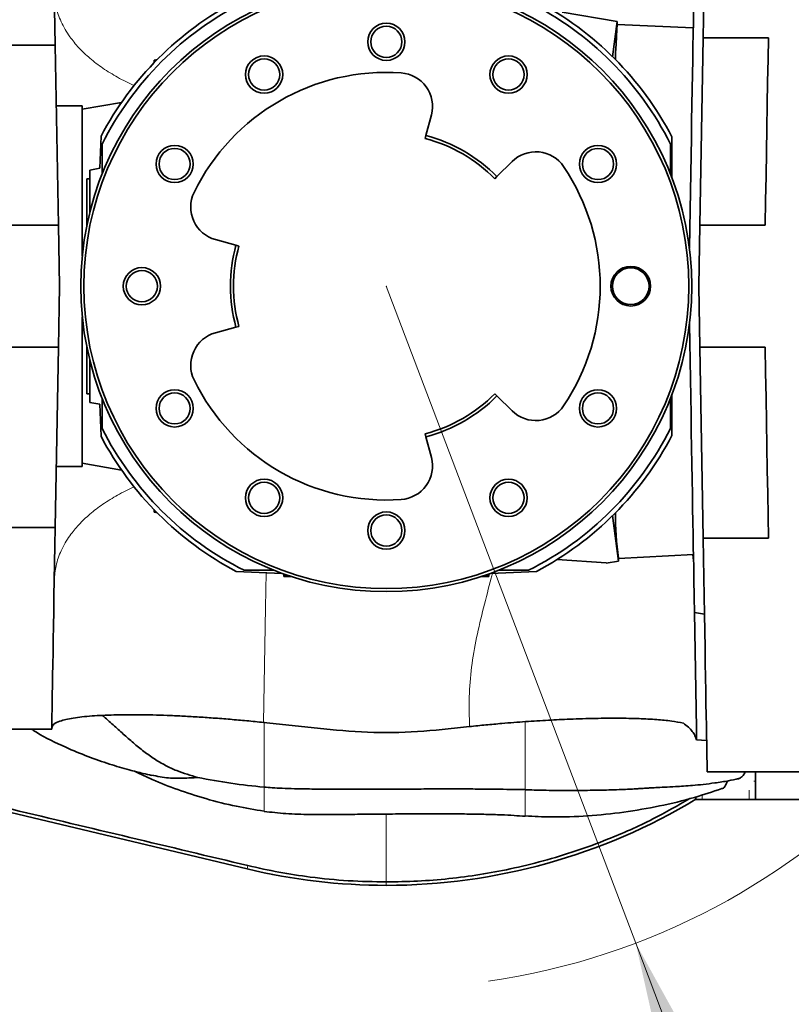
# Model space of a CAD drawing. Header units: millimetres. Extents: x 0 to 11920, y 0 to 8400.
# Tile 11 of 120: x 3461 to 3966, y 2033 to 2678. Entities that reach past the tile are written whole.
import ezdxf

# ---------------------------------------------------------------- set-up
doc = ezdxf.new("R2010")
doc.units = ezdxf.units.MM
doc.header["$LTSCALE"] = 20
doc.header["$PDSIZE"] = -1
doc.styles.add('SLDTEXTSTYLE0', font='TXT', dxfattribs={"width": 0.605})
doc.dimstyles.new('SLDDIMSTYLE12', dxfattribs={"dimtxt": 70, "dimasz": 70, "dimexe": 0, "dimexo": 0.0625, "dimgap": 17.5, "dimtad": 0, "dimtih": 1, "dimtoh": 1, "dimdec": 1, "dimlfac": 0.5, "dimrnd": 1e-09, "dimzin": 12, "dimdsep": 46, "dimtxsty": 'SLDTEXTSTYLE0', "dimsah": 1, "dimcen": 0, "dimadec": 0, "dimazin": 3, "dimtfac": 1, "dimtofl": 0, "dimtmove": 0, "dimatfit": 3, "dimfxl": 1, "dimfrac": 2, "dimtolj": 1, "dimtzin": 12, "dimarcsym": 0})

# ---------------------------------------------------------------- blocks, each defined once
blk = doc.blocks.new('_D_59')
at = {"color": 7, "linetype": 'Continuous', "lineweight": 0}
for p, q in [((3701.26, 2503.33), (3864.5, 2073.27)), ((3864.5, 2073.27), (3967.66, 1801.49)), ((3967.66, 1801.49), (4986.51, 1801.49))]:
    blk.add_line(p, q, dxfattribs=at)
at = {"color": 7, "linetype": 'Continuous', "lineweight": 18}
blk.add_solid([(3864.5, 2073.27), (3879.99, 2004.28), (3898.69, 2011.37)], dxfattribs=at)
at = {"color": 7, "linetype": 'Continuous', "lineweight": 18, "char_height": 70, "attachment_point": 1, "style": 'SLDTEXTSTYLE0'}
for s, insert in [('R230', (4377.17, 2106.59)), ('Smallest circumscribed', (3997.66, 1999.16)), ('radius axis 4', (4222.1, 1891.73))]:
    blk.add_mtext(s, dxfattribs=dict(at, insert=insert))

msp = doc.modelspace()

# ---------------------------------------------------------------- linework, layer by layer
at = {"color": 7, "linetype": 'Continuous', "lineweight": 35}
for p, q in [((3816.359546, 2682.798889), (3852.393925, 2676.616219)), ((3849.425964, 2653.555062), (3852.393925, 2676.616219)), ((3852.393925, 2676.616219), (3852.370605, 2674.680141)), ((3852.370605, 2674.680141), (3902.210452, 2672.470954)), ((3908.597194, 2665.982273), (3906.456314, 2543.330935)), ((3908.597194, 2665.982273), (3951.398991, 2665.982273)), ((3484.501891, 2661.233929), (3440.200113, 2661.233929)), ((3486.55989, 2543.330935), (3484.501891, 2661.233929)), ((3549.258105, 2651.330975), (3549.220495, 2649.637368)), ((3551.29943, 2651.767519), (3549.258105, 2651.330975)), ((3550.156288, 2650.603679), (3549.258105, 2651.330975)), ((3502.258114, 2621.331003), (3485.198401, 2621.331003)), ((3527.949177, 2623.684672), (3502.258114, 2619.154719)), ((3502.258114, 2621.331003), (3502.258114, 2523.30592)), ((3730.764855, 2615.444091), (3727.219134, 2601.971892)), ((3514.549531, 2601.620939), (3513.627909, 2580.512074)), ((3726.710096, 2600.037721), (3727.219134, 2601.971892)), ((3888.258107, 2601.065305), (3888.258107, 2574.2605)), ((3515.258111, 2596.43307), (3515.258111, 2576.842931)), ((3887.258105, 2576.842931), (3887.258105, 2596.43307)), ((3507.25811, 2579.389003), (3513.627909, 2580.512074)), ((3507.25811, 2571.747926), (3507.25811, 2579.389003)), ((3773.703107, 2575.134304), (3783.597542, 2584.941176)), ((3507.25811, 2573.730972), (3505.258106, 2573.730972)), ((3505.258106, 2543.130544), (3505.258106, 2573.730972)), ((3773.703107, 2575.134304), (3772.282616, 2573.726442)), ((3507.25811, 2551.952031), (3507.25811, 2571.747926)), ((3442.258112, 2543.330935), (3486.55989, 2543.330935)), ((3949.258111, 2543.330935), (3906.456314, 2543.330935)), ((3602.852069, 2530.16856), (3589.411922, 2533.834007)), ((3602.852069, 2530.16856), (3604.781605, 2529.642251)), ((3502.258114, 2483.356026), (3502.258114, 2385.331062)), ((3589.411922, 2472.828057), (3602.852069, 2476.493505)), ((3604.781605, 2477.019694), (3602.852069, 2476.493505)), ((3486.55989, 2463.330892), (3442.258112, 2463.330892)), ((3486.55989, 2463.330892), (3484.501891, 2345.428136)), ((3505.258106, 2432.931092), (3505.258106, 2463.531402)), ((3906.456314, 2463.330892), (3949.258111, 2463.330892)), ((3906.456314, 2463.330892), (3908.638947, 2338.2875)), ((3507.25811, 2434.91402), (3507.25811, 2454.709914)), ((3507.25811, 2432.931092), (3505.258106, 2432.931092)), ((3507.25811, 2427.272943), (3507.25811, 2434.91402)), ((3772.282616, 2432.935622), (3773.703107, 2431.527522)), ((3783.597542, 2421.720889), (3773.703107, 2431.527522)), ((3888.258107, 2432.401565), (3888.258107, 2405.596641)), ((3513.627909, 2426.149753), (3507.25811, 2427.272943)), ((3513.627909, 2426.149753), (3514.549531, 2405.041125)), ((3515.258111, 2429.819015), (3515.258111, 2410.228875)), ((3887.258105, 2410.228875), (3887.258105, 2429.819015)), ((3727.219134, 2404.690173), (3726.710096, 2406.624225)), ((3727.219134, 2404.690173), (3730.764855, 2391.217855)), ((3485.198401, 2385.331062), (3502.258114, 2385.331062)), ((3502.258114, 2387.507346), (3527.949177, 2382.977393)), ((3549.220495, 2357.024577), (3549.258105, 2355.33109)), ((3550.156288, 2356.058267), (3549.258105, 2355.33109)), ((3551.29943, 2354.894546), (3549.258105, 2355.33109)), ((3849.425964, 2353.106883), (3853.258103, 2323.331025)), ((3440.200113, 2345.428136), (3484.501891, 2345.428136)), ((3951.440744, 2338.2875), (3908.638947, 2338.2875)), ((3853.258103, 2325.129893), (3902.32373, 2327.701238)), ((3845.253415, 2322.250035), (3813.055411, 2324.383166)), ((3845.255732, 2322.003511), (3845.253415, 2322.250035)), ((3845.255732, 2322.003511), (3853.258103, 2323.331025)), ((3853.258103, 2323.331025), (3853.258103, 2325.410751)), ((3602.968179, 2316.622403), (3633.088402, 2315.307286)), ((3608.156018, 2317.330983), (3627.746202, 2317.330983)), ((3634.125568, 2313.331035), (3634.234972, 2314.895538)), ((3635.323912, 2314.448503), (3634.125568, 2313.331035)), ((3767.192296, 2314.448503), (3768.390641, 2313.331035)), ((3768.390641, 2313.331035), (3768.281233, 2314.895538)), ((3769.427808, 2315.307286), (3799.548034, 2316.622403)), ((3774.770009, 2317.330983), (3794.360202, 2317.330983)), ((3634.125568, 2313.331035), (3638.808124, 2313.331035)), ((3763.708086, 2313.331035), (3768.390641, 2313.331035)), ((3902.987517, 2289.673474), (3909.50758, 2288.52382)), ((3902.987517, 2289.673474), (3904.307626, 2214.04424)), ((3620.892085, 2217.700866), (3668.663181, 2212.740567)), ((3409.25812, 2213.330892), (3482.196145, 2213.330892)), ((3733.853033, 2212.740567), (3755.76958, 2215.016273)), ((3904.307626, 2214.04424), (3904.253475, 2206.249383)), ((3904.253475, 2206.249383), (3910.950817, 2205.840495)), ((3296.167247, 2196.793225), (3610.086821, 2121.781972)), ((3992.258109, 2185.331014), (3911.308817, 2185.331014)), ((3942.911722, 2185.331014), (3942.911722, 2179.326442)), ((3942.911722, 2179.326442), (3942.911722, 2167.326358)), ((3794.5466, 2173.543599), (3792.127829, 2173.571256)), ((3903.921418, 2168.94379), (3903.921418, 2167.326358)), ((3908.02566, 2167.326358), (3903.921418, 2167.326358)), ((3938.80748, 2167.326358), (3908.02566, 2167.326358)), ((3938.80748, 2167.326358), (3942.911722, 2167.326358)), ((3980.499424, 2167.326358), (3942.911722, 2167.326358))]:
    msp.add_line(p, q, dxfattribs=at)
at = {"color": 8, "linetype": 'Continuous', "lineweight": 18}
for p, q in [((3901.716612, 2327.669528), (3902.425326, 2321.880725)), ((3621.258102, 2218.200353), (3621.258102, 2177.161124)), ((3792.127829, 2174.055246), (3792.127829, 2218.205121)), ((3941.765107, 2179.326442), (3942.911722, 2179.326442)), ((3621.258102, 2177.161124), (3621.258102, 2176.880744)), ((3621.258102, 2176.880744), (3621.258102, 2175.370362)), ((3621.258102, 2159.612563), (3621.258102, 2175.370362)), ((3792.127829, 2172.993329), (3792.127829, 2156.378892)), ((3938.80748, 2167.326358), (3938.80748, 2173.3264)), ((3908.02566, 2170.254377), (3908.02566, 2167.326358)), ((3610.086821, 2121.781972), (3610.611342, 2123.977092)), ((3701.258104, 2111.0405), (3701.258104, 2113.299993))]:
    msp.add_line(p, q, dxfattribs=at)
at = {"color": 7, "linetype": 'Continuous', "lineweight": 35, "flags": 128}
for points in [[(3908.597194, 2665.982273), (3908.818133, 2678.639558), (3909.032307, 2690.90977), (3909.239255, 2702.76573), (3909.438513, 2714.18145), (3909.62965, 2725.131419), (3909.812234, 2735.591796), (3909.985863, 2745.539215), (3910.150163, 2754.951862), (3910.304762, 2763.808873), (3910.449319, 2772.0907), (3910.583518, 2779.779103), (3910.707079, 2786.857036), (3910.819687, 2793.309), (3910.921134, 2799.120572), (3911.011167, 2804.278997), (3911.089621, 2808.772948), (3911.156289, 2812.592414), (3911.211036, 2815.729049), (3911.253743, 2818.17582), (3911.28432, 2819.927362), (3911.302693, 2820.97986), (3911.308817, 2821.330932)], [(3482.196145, 2793.330935), (3482.202403, 2792.972115), (3482.221179, 2791.896609), (3482.252411, 2790.106919), (3482.296042, 2787.607577), (3482.351951, 2784.404901), (3482.41999, 2780.506519), (3482.500009, 2775.922206), (3482.5918, 2770.663407), (3482.695155, 2764.743117), (3482.809774, 2758.175877), (3482.935421, 2750.97802), (3483.071737, 2743.167308), (3483.218454, 2734.763053), (3483.375125, 2725.786236), (3483.541451, 2716.258791), (3483.716927, 2706.204441), (3483.901195, 2695.648101), (3484.093778, 2684.615877), (3484.294169, 2673.13495), (3484.501891, 2661.233929)], [(3899.693869, 2528.295901), (3899.696536, 2528.448966), (3899.9139, 2540.901688), (3900.129013, 2553.225663), (3900.341131, 2565.37762), (3900.549509, 2577.315477), (3900.753416, 2588.997272), (3900.952138, 2600.382355), (3901.145004, 2611.431029), (3901.331313, 2622.104552), (3901.510425, 2632.36585), (3901.681714, 2642.179158), (3901.844583, 2651.509908), (3901.998468, 2660.325912), (3902.142815, 2668.596175), (3902.277149, 2676.291731), (3902.400978, 2683.385995)], [(3852.370605, 2674.680141), (3852.1173, 2671.093848), (3851.869896, 2666.781214), (3851.629458, 2661.760953), (3851.397037, 2656.054881), (3851.242252, 2651.74177)], [(3951.398991, 2665.982273), (3951.15044, 2651.742724), (3950.895063, 2637.112048), (3950.633518, 2622.128633), (3950.366519, 2606.832174), (3950.094752, 2591.262725), (3949.818946, 2575.461534), (3949.539818, 2559.470323), (3949.258111, 2543.330935)], [(3486.55989, 2543.330935), (3486.791812, 2530.045059), (3487.024717, 2516.702202), (3487.258099, 2503.330973)], [(3905.758105, 2503.330973), (3905.991383, 2516.695765), (3906.224258, 2530.036953), (3906.456314, 2543.330935)], [(3487.258099, 2503.330973), (3487.024717, 2489.959744), (3486.791812, 2476.617006), (3486.55989, 2463.330892)], [(3906.456314, 2463.330892), (3906.224258, 2476.624993), (3905.991383, 2489.966181), (3905.758105, 2503.330973)], [(3902.987517, 2289.673474), (3902.987085, 2289.69827), (3902.977608, 2290.240672), (3902.955793, 2291.490701), (3902.921699, 2293.444303), (3902.875431, 2296.09504), (3902.817137, 2299.433854), (3902.747042, 2303.449777), (3902.665369, 2308.129218), (3902.572371, 2313.457158), (3902.468376, 2319.415239), (3902.353711, 2325.98367), (3902.22878, 2333.140996), (3902.093999, 2340.862897), (3901.9498, 2349.124101), (3901.796676, 2357.896712), (3901.635133, 2367.151645), (3901.465706, 2376.857904), (3901.288964, 2386.983541), (3901.105486, 2397.494462), (3900.915898, 2408.355859), (3900.720827, 2419.531253), (3900.520928, 2430.983928), (3900.316857, 2442.67526), (3900.109298, 2454.566625), (3899.898939, 2466.618207), (3899.693869, 2478.366044)], [(3949.258111, 2463.330892), (3949.545808, 2446.8483), (3949.830808, 2430.520919), (3950.112305, 2414.393809), (3950.389542, 2398.511317), (3950.661741, 2382.916835), (3950.928159, 2367.653754), (3951.188065, 2352.76356), (3951.440744, 2338.2875)], [(3484.501891, 2345.428136), (3484.294169, 2333.526996), (3484.093778, 2322.046188), (3483.901195, 2311.013845), (3483.716927, 2300.457624), (3483.541451, 2290.403274), (3483.375125, 2280.875829), (3483.218454, 2271.898893), (3483.071737, 2263.494638), (3482.935421, 2255.684045), (3482.809774, 2248.486188), (3482.695155, 2241.918948), (3482.5918, 2235.998538), (3482.500009, 2230.73974), (3482.41999, 2226.155427), (3482.351951, 2222.257045), (3482.296042, 2219.054368), (3482.252411, 2216.555026), (3482.221179, 2214.765456), (3482.202403, 2213.689712), (3482.196145, 2213.330892)], [(3911.308817, 2185.331014), (3911.302201, 2185.709861), (3911.282383, 2186.84521), (3911.249407, 2188.734916), (3911.203332, 2191.373733), (3911.144309, 2194.755939), (3911.07244, 2198.873428), (3910.987906, 2203.716186), (3910.890914, 2209.272531), (3910.781689, 2215.529588), (3910.660513, 2222.472337), (3910.527639, 2230.084327), (3910.383411, 2238.3472), (3910.22817, 2247.241405), (3910.062276, 2256.745485), (3909.886114, 2266.837266), (3909.700133, 2277.492431), (3909.504749, 2288.685706), (3909.300454, 2300.390151), (3909.08771, 2312.578347), (3908.867039, 2325.220731), (3908.638947, 2338.2875)]]:
    msp.add_lwpolyline(points, dxfattribs=at)
at = {"color": 8, "linetype": 'Continuous', "lineweight": 18, "flags": 128}
for points in [[(3622.603796, 2315.76505), (3622.204743, 2292.903331), (3620.892085, 2217.700866)], [(3701.258104, 2113.299993), (3701.258209, 2118.69159), (3701.25829, 2124.066976), (3701.258272, 2129.424241), (3701.258175, 2134.762195), (3701.258104, 2140.079883), (3701.258145, 2155.547288), (3701.258141, 2157.727388)]]:
    msp.add_lwpolyline(points, dxfattribs=at)
at = {"color": 7, "linetype": 'Continuous', "lineweight": 35}
for centre, radius in [((3701.258103, 2503.330928), 200.000004), ((3701.258105, 2503.331035), 197.999996), ((3701.258144, 2663.33099), 12.200037), ((3701.258125, 2663.331039), 10.200001), ((3621.258111, 2641.895082), 12.19998), ((3621.258126, 2641.895063), 10.200001), ((3781.258112, 2641.895081), 12.19998), ((3781.258124, 2641.895063), 10.200001), ((3562.694044, 2583.331016), 12.19998), ((3562.69406, 2583.330996), 10.200001), ((3839.822174, 2583.331016), 12.19998), ((3839.82219, 2583.330995), 10.200002), ((3541.258071, 2503.330983), 12.19998), ((3861.258056, 2503.330996), 12.999964), ((3861.258173, 2503.330974), 12.000044), ((3541.258094, 2503.330963), 10.200005), ((3562.694002, 2423.331059), 12.19998), ((3562.693993, 2423.330995), 10.199949), ((3839.822133, 2423.331059), 12.19998), ((3839.822124, 2423.330994), 10.19995), ((3621.258069, 2364.766873), 12.19998), ((3621.258123, 2364.766903), 10.200057), ((3781.258071, 2364.766872), 12.19998), ((3781.258121, 2364.766902), 10.200058), ((3701.258222, 2343.330978), 12.200095), ((3701.258121, 2343.330926), 10.200057)]:
    msp.add_circle(centre, radius, dxfattribs=at)
for centre, radius, start, end in [((3701.257368, 2503.331655), 210.999052, 117.763798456, 152.236172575), ((3701.257959, 2503.331099), 207.999809, 116.590184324, 153.409806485), ((3701.257799, 2503.330646), 208.000421, 26.590248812, 63.409758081), ((3701.257735, 2503.330601), 211.000501, 27.59356798, 62.236068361), ((3701.257907, 2503.331284), 139.999664, 85.999908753, 154.000092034), ((3709.489377, 2621.043505), 21.999986, 345.254914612, 86.000016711), ((3701.258413, 2503.331424), 99.99948, 44.74508876, 75.254964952), ((3701.257567, 2503.330214), 102.0009, 44.745218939, 75.25468206), ((3799.084523, 2569.315801), 21.999975, 33.999833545, 134.74513972), ((3701.258134, 2503.330973), 139.999975, 325.999993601, 34.000006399), ((3595.200357, 2555.058778), 21.999929, 154.000049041, 254.745229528), ((3701.258151, 2503.331032), 102.000049, 164.745149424, 195.254850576), ((3701.257916, 2503.330973), 99.999809, 164.745126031, 195.254873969), ((3595.200482, 2451.603193), 22.000052, 105.255020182, 205.999867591), ((3701.258173, 2503.33091), 140.000012, 205.999951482, 273.999972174), ((3701.258871, 2503.329411), 99.998289, 284.744943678, 315.255227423), ((3701.259583, 2503.328998), 101.997628, 284.744631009, 315.255027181), ((3799.084555, 2437.346376), 22.000078, 225.25500701, 325.999618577), ((3701.256998, 2503.329787), 210.998434, 207.763724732, 242.236226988), ((3701.258404, 2503.331291), 208.000406, 206.590248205, 243.409760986), ((3701.258242, 2503.330858), 207.999827, 296.590187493, 333.409805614), ((3701.259049, 2503.330034), 210.998729, 297.763781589, 332.40658207), ((3709.48937, 2385.618351), 22.000016, 273.999996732, 14.745306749), ((4068.510596, 2354.938671), 217.268345, 180.00484597, 187.810972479), ((3701.258107, 2526.699318), 315.646204, 264.072836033, 275.927163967), ((3701.257497, 2503.333949), 392.29345, 270.000088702, 301.105335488), ((3701.25784, 2503.330017), 392.289517, 256.561148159, 270.000038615)]:
    msp.add_arc(centre, radius, start, end, dxfattribs=at)
at = {"color": 7, "linetype": 'Continuous', "lineweight": 18}
msp.add_arc((3701.258106, 2503.33099), 460, 278.357783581, 355.364615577, dxfattribs=at)
at = {"color": 8, "linetype": 'Continuous', "lineweight": 18}
for points, knots in [([(3536.49909, 2634.603766), (3536.368693, 2634.65618), (3532.530103, 2636.199133), (3525.506266, 2639.9388), (3515.784462, 2645.816155), (3507.265346, 2652.309356), (3500.009783, 2659.196862), (3493.503978, 2667.091788), (3488.259119, 2676.044214), (3484.681924, 2685.996962), (3484.152212, 2692.68025), (3483.896725, 2695.903686)], [0, 0, 0, 0, 0.0049526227, 0.1457931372, 0.2794851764, 0.4051595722, 0.5224136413, 0.6313423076, 0.7645827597, 0.8864552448, 1, 1, 1, 1]), ([(3536.485724, 2372.052816), (3536.359786, 2372.002179), (3532.525813, 2370.460624), (3525.50627, 2366.723128), (3515.784516, 2360.845766), (3507.265214, 2354.352736), (3500.009907, 2347.464962), (3493.503923, 2339.570168), (3488.259099, 2330.617693), (3484.681953, 2320.664937), (3484.152219, 2313.981654), (3483.896725, 2310.75826)], [0, 0, 0, 0, 0.0047842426, 0.1456485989, 0.2793632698, 0.4050580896, 0.5223339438, 0.6312799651, 0.7645429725, 0.886437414, 1, 1, 1, 1]), ([(3755.76958, 2215.016273), (3755.57414, 2221.485989), (3755.182463, 2234.45177), (3756.774421, 2253.973792), (3760.246617, 2273.412381), (3764.811633, 2292.823948), (3768.552793, 2306.770057), (3770.44884, 2314.3163), (3770.71191, 2315.363315)], [0, 0, 0, 0, 0.1903771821, 0.3815297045, 0.5750844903, 0.7710176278, 0.9682295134, 1, 1, 1, 1])]:
    msp.add_open_spline(points, degree=3, knots=knots, dxfattribs=at)
at = {"color": 7, "linetype": 'Continuous', "lineweight": 35}
for points, knots in [([(3620.892085, 2217.700866), (3617.220219, 2218.071258), (3609.927539, 2218.806892), (3598.967756, 2219.770467), (3588.124243, 2220.616517), (3577.581371, 2221.322057), (3567.512212, 2221.882681), (3557.891382, 2222.307115), (3548.658415, 2222.598625), (3539.716457, 2222.759949), (3531.20242, 2222.782579), (3523.11496, 2222.662214), (3515.656087, 2222.3985), (3508.672724, 2221.982056), (3502.2928, 2221.409195), (3496.576447, 2220.648301), (3491.721235, 2219.7674), (3487.519546, 2218.520314), (3483.646881, 2217.265662), (3482.606733, 2215.005148), (3482.210331, 2214.143661)], [0, 0, 0, 0, 0.0784986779, 0.1559059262, 0.2340148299, 0.3098446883, 0.3806563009, 0.4485196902, 0.514680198, 0.5771397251, 0.6387458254, 0.6957708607, 0.7491767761, 0.7974787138, 0.8445853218, 0.8853108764, 0.9203614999, 0.9487313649, 0.9804614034, 1, 1, 1, 1]), ([(3577.874042, 2181.683686), (3573.20943, 2183.012378), (3565.930517, 2185.085739), (3556.585019, 2189.491401), (3549.403781, 2193.735918), (3542.430274, 2198.749678), (3535.674946, 2204.289668), (3529.040341, 2210.123052), (3522.346197, 2216.190397), (3517.764402, 2220.25885), (3515.401311, 2222.357181)], [0, 0, 0, 0, 0.19231565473, 0.3000997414, 0.40948580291, 0.52340880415, 0.6410013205, 0.75652220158, 0.87442472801, 1, 1, 1, 1]), ([(3895.727716, 2217.282203), (3893.182612, 2217.755995), (3887.42245, 2218.828297), (3877.707635, 2219.665768), (3866.091283, 2220.281993), (3852.676017, 2220.51731), (3837.600699, 2220.402664), (3822.300832, 2219.940608), (3807.080147, 2219.199297), (3792.247341, 2218.252547), (3778.60985, 2217.184167), (3766.389041, 2216.090531), (3759.323529, 2215.375788), (3755.76958, 2215.016273)], [0, 0, 0, 0, 0.0553157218, 0.12519233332, 0.2081947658, 0.30402023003, 0.41195137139, 0.53046166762, 0.63121523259, 0.73770856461, 0.84818590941, 0.92363758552, 1, 1, 1, 1]), ([(3468.992107, 2213.330892), (3470.056384, 2212.636443), (3477.159509, 2208.001602), (3489.609847, 2202.127556), (3505.664835, 2195.33225), (3519.568157, 2190.501392), (3530.199397, 2187.356308), (3537.557473, 2185.414501), (3542.418331, 2184.199987), (3545.739524, 2183.441296), (3547.565915, 2183.024076)], [0, 0, 0, 0, 0.0450608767, 0.3007419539, 0.4860547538, 0.6636637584, 0.822310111, 0.8791765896, 0.9335567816, 1, 1, 1, 1]), ([(3904.253475, 2206.249383), (3903.970616, 2207.193576), (3903.373692, 2209.186127), (3901.5026, 2211.974582), (3898.957738, 2214.75596), (3896.849925, 2216.404508), (3895.727716, 2217.282203)], [0, 0, 0, 0, 0.2068905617, 0.4366056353, 0.7000463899, 1, 1, 1, 1]), ([(3610.611342, 2123.977092), (3559.110528, 2136.276074), (3469.533391, 2157.668116), (3364.049992, 2182.812069), (3310.069136, 2195.664252), (3294.170819, 2199.449447)], [0, 0, 0, 0, 0.4882849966, 0.8492908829, 1, 1, 1, 1]), ([(3536.752544, 2185.638335), (3540.50418, 2183.831968), (3549.624229, 2179.440775), (3565.069012, 2173.426767), (3583.447078, 2167.492905), (3602.340033, 2162.672125), (3615.212932, 2160.586728), (3621.257238, 2159.607557)], [0, 0, 0, 0, 0.14068354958, 0.34199502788, 0.55945702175, 0.79314867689, 1, 1, 1, 1]), ([(3577.874042, 2181.683686), (3574.697119, 2181.500635), (3568.338622, 2181.134265), (3558.156438, 2181.127744), (3551.307591, 2182.459384), (3547.596432, 2183.180955)], [0, 0, 0, 0, 0.3138767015, 0.6282130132, 1, 1, 1, 1]), ([(3621.258102, 2175.370362), (3614.018749, 2176.117692), (3599.469797, 2177.619604), (3585.095761, 2180.324639), (3577.874042, 2181.683686)], [0, 0, 0, 0, 0.4975858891, 1, 1, 1, 1]), ([(3792.126644, 2173.609164), (3796.022278, 2173.488569), (3805.404884, 2173.198117), (3819.616683, 2173.15713), (3833.988866, 2173.241188), (3845.117845, 2173.421449), (3853.274527, 2173.683279), (3858.811345, 2173.92479), (3863.110486, 2174.152396), (3866.185925, 2174.333367), (3868.459169, 2174.472281), (3870.821678, 2174.618208), (3873.879069, 2174.804204), (3878.154652, 2175.048585), (3883.816278, 2175.347217), (3889.887016, 2175.658316), (3896.093325, 2176.023052), (3902.092206, 2176.46747), (3908.950433, 2177.126325), (3916.760978, 2178.118929), (3924.51779, 2179.339884), (3929.644249, 2180.426661), (3931.855701, 2180.895475)], [0, 0, 0, 0, 0.0834159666, 0.2009067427, 0.3041444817, 0.3910371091, 0.439122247, 0.4788090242, 0.5096532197, 0.5312655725, 0.5447469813, 0.5583986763, 0.5819271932, 0.6103058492, 0.6500589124, 0.7032723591, 0.7404095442, 0.7831204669, 0.8320132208, 0.8878526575, 0.9516218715, 1, 1, 1, 1]), ([(3920.847855, 2174.379256), (3920.98594, 2174.374702), (3922.132521, 2174.336886), (3923.489675, 2176.69), (3924.20476, 2178.502364), (3924.573086, 2179.435876)], [0, 0, 0, 0, 0.062261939, 0.5169902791, 1, 1, 1, 1]), ([(3936.240278, 2185.331014), (3936.149934, 2185.138534), (3935.674263, 2184.125113), (3934.570371, 2182.618591), (3932.916198, 2181.230865), (3931.593009, 2180.58872), (3930.986368, 2180.711065), (3930.969261, 2180.714515)], [0, 0, 0, 0, 0.08729974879, 0.45964088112, 0.74632888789, 0.99284631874, 1, 1, 1, 1]), ([(3776.235307, 2173.957494), (3774.955355, 2173.979964), (3770.347001, 2174.060866), (3761.767749, 2174.120902), (3749.946503, 2174.163601), (3736.529933, 2174.156717), (3721.948307, 2174.121186), (3706.75299, 2174.069529), (3691.55603, 2174.022217), (3676.969397, 2173.999724), (3663.544282, 2174.021994), (3651.710481, 2174.107956), (3641.715372, 2174.270365), (3633.564225, 2174.525618), (3626.95808, 2174.875175), (3623.045476, 2175.215084), (3621.258102, 2175.370362)], [0, 0, 0, 0, 0.0247749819, 0.0892001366, 0.1660373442, 0.2535567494, 0.3488537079, 0.4482403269, 0.5476373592, 0.6429658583, 0.7305394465, 0.8074565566, 0.871993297, 0.9239973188, 0.9652801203, 1, 1, 1, 1]), ([(3775.448209, 2173.978475), (3778.592203, 2173.923777), (3784.151749, 2173.827055), (3789.71198, 2173.787183), (3792.127829, 2173.769859)], [0, 0, 0, 0, 0.5655128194, 1, 1, 1, 1]), ([(3792.130385, 2156.487373), (3797.878032, 2156.192054), (3811.541641, 2155.490006), (3833.143279, 2156.353333), (3856.768594, 2158.713738), (3880.10378, 2162.795096), (3901.538107, 2167.905019), (3914.930148, 2172.374315), (3920.855708, 2174.351838)], [0, 0, 0, 0, 0.1319687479, 0.3137229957, 0.495202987, 0.6762666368, 0.8567581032, 1, 1, 1, 1]), ([(3899.949275, 2167.902854), (3891.934187, 2163.29785), (3874.545312, 2153.307212), (3849.374919, 2142.203653), (3825.316764, 2133.331706), (3804.019437, 2126.868254), (3783.019234, 2121.769832), (3762.410609, 2117.944336), (3742.19509, 2115.28824), (3721.792295, 2113.613214), (3708.102836, 2113.4044), (3701.258104, 2113.299993)], [0, 0, 0, 0, 0.13291229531, 0.2883555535, 0.39498452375, 0.5017001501, 0.60832901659, 0.70570860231, 0.80308810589, 0.9015440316, 1, 1, 1, 1]), ([(3621.258102, 2159.501699), (3625.988343, 2158.920194), (3635.923242, 2157.698862), (3650.644404, 2157.455749), (3665.200087, 2157.408162), (3678.758638, 2157.519298), (3689.39459, 2157.624152), (3697.474811, 2157.698251), (3703.958095, 2157.750175), (3711.849814, 2157.802791), (3721.337983, 2157.847253), (3732.165376, 2157.86923), (3743.657053, 2157.845343), (3755.205984, 2157.752401), (3766.111949, 2157.563589), (3775.976217, 2157.264492), (3784.521653, 2156.810565), (3789.728984, 2156.47537), (3792.127829, 2156.320956)], [0, 0, 0, 0, 0.083560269, 0.1755011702, 0.257997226, 0.339005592, 0.4133681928, 0.4446150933, 0.4807758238, 0.5271189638, 0.5830756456, 0.6472442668, 0.7170819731, 0.7846930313, 0.8498706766, 0.9084499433, 0.9578259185, 1, 1, 1, 1]), ([(3701.258104, 2113.299993), (3692.958869, 2113.451165), (3676.326356, 2113.754131), (3652.873036, 2116.116736), (3630.919945, 2119.451072), (3617.387294, 2122.466988), (3610.611342, 2123.977092)], [0, 0, 0, 0, 0.27214042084, 0.54539717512, 0.7723751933, 1, 1, 1, 1])]:
    msp.add_open_spline(points, degree=3, knots=knots, dxfattribs=at)
at = {"color": 7, "linetype": 'Continuous', "lineweight": 0}
msp.add_point((3701.258106, 2503.33099), dxfattribs=at)

# ---------------------------------------------------------------- dimensions: what is measured, and where the dimension line sits
at = {"color": 7, "linetype": 'Continuous', "lineweight": 18}
dim = msp.add_radius_dim(center=(3701.258106, 2503.33099), mpoint=(3864.499038, 2073.270066), text='<>\\PSmallest circumscribed\\Pradius axis 4', dimstyle='SLDDIMSTYLE12', dxfattribs=at)
dim.commit()
dim.dimension.update_dxf_attribs({"geometry": '_D_59', "text_midpoint": (4492.083731, 1962.636451), "dimtype": 164})

doc.saveas('drawing.dxf')
